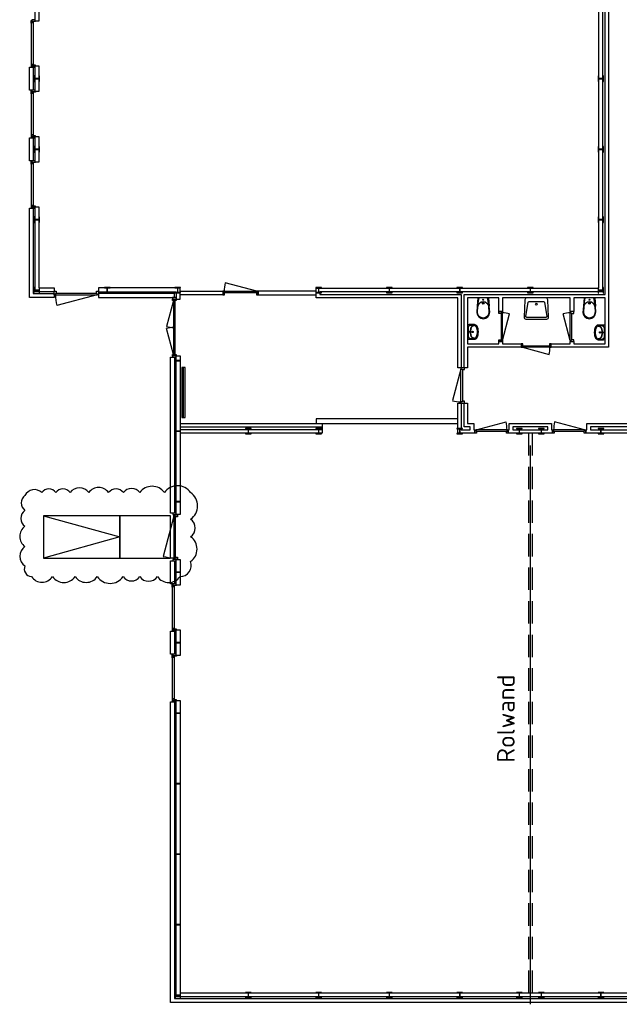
# Model space of a CAD drawing. Header units: millimetres. Extents: x 7256 to 213640, y 21030 to 164335.
# Tile 35 of 70: x 148709 to 165713, y 36196 to 64129. Entities that reach past the tile are written whole.
import ezdxf

# ---------------------------------------------------------------- set-up
doc = ezdxf.new("R2010")
doc.units = ezdxf.units.MM
doc.header["$LTSCALE"] = 100
doc.linetypes.add('DASHED2', pattern=[9.525, 6.35, -3.175])
doc.layers.get('Defpoints').update_dxf_attribs({"color": 6})
for name, color, linetype in [('AA28----_KONSTRUKTIE', 252, 'Continuous'), ('AL21----_BUITENWAND', 3, 'Continuous'), ('AL22----_BINNENW_NET', 7, 'FENCELINE1'), ('AL22----_BINNENWAND', 2, 'Continuous'), ('AL28----_KONSTRUKTIE_BETON', 3, 'Continuous'), ('AL28----_KONSTRUKTIE_STAAL', 1, 'Continuous'), ('AL31----_BUITENKOZIJNEN', 1, 'Continuous'), ('AL32----_BINNENKOZIJNEN', 1, 'Continuous'), ('AL43----_VLOERAFWERKINGEN', 8, 'Continuous'), ('AL51----_RADIATOREN', 8, 'Continuous'), ('AL74----_SANITAIR', 7, 'Continuous'), ('AT22----_BINNENWAND', 7, 'Continuous')]:
    doc.layers.add(name, color=color, linetype=linetype)
doc.styles.add('KW1C', font='isocpeur.ttf', dxfattribs={"height": 250})
doc.linetypes.add('FENCELINE1', pattern='A,6.35,-2.54,[133,ltypeshp.shx,S=2.54,R=0,X=-2.54,Y=0],-2.54,25.4', length=36.83)
doc.linetypes.add('FENCELINE2', pattern='A,6.35,-2.54,[132,ltypeshp.shx,S=2.54,R=0,X=-2.54,Y=0],-2.54,25.4', length=36.83)

# ---------------------------------------------------------------- blocks, each defined once
blk = doc.blocks.new('HEA 160')
at = {"layer": 'AA28----_KONSTRUKTIE'}
h = blk.add_hatch(color=256, dxfattribs=at)
h.dxf.hatch_style = 1
h.paths.add_polyline_path([(80, -76), (80, -67), (18, -67, -0.414214), (3, -52), (3, 52, -0.414214), (18, 67), (80, 67), (80, 76), (-80, 76), (-80, 67), (-18, 67, -0.414214), (-3, 52), (-3, -52, -0.414214), (-18, -67), (-80, -67), (-80, -76)])
at = {"layer": 'AL28----_KONSTRUKTIE_STAAL'}
blk.add_lwpolyline([(-80, 76), (-80, 67), (-18, 67, -0.414214), (-3, 52), (-3, -52, -0.414214), (-18, -67), (-80, -67), (-80, -76), (80, -76), (80, -67), (18, -67, -0.414214), (3, -52), (3, 52, -0.414214), (18, 67), (80, 67), (80, 76)], format="xyb", close=True, dxfattribs=at)
blk = doc.blocks.new('*U135')
at = {"layer": 'AL31----_BUITENKOZIJNEN'}
blk.add_lwpolyline([(-1215, 50), (-74, 356)], dxfattribs=at)
for points in [[(-1250, 50), (-1215, 50), (-1215, 9), (-1200, 9), (-1200, -50), (-1250, -50)], [(-1215, 9), (-35, 9), (-35, 50), (-1215, 50)], [(-50, -50), (-50, 9), (-35, 9), (-35, 50), (0, 50), (0, -50)]]:
    blk.add_lwpolyline(points, close=True, dxfattribs=at)
blk.add_arc((-1265, 50), 1230, 0, 14.3972, dxfattribs=at)
blk = doc.blocks.new('*U144')
at = {"layer": 'AL31----_BUITENKOZIJNEN'}
for points in [[(-1600, 50), (-1565, 50), (-1565, -50), (-1600, -50)], [(-1565, 21), (-1565, -21), (-35, -21), (-35, 21)], [(-35, 50), (0, 50), (0, -50), (-35, -50)]]:
    blk.add_lwpolyline(points, close=True, dxfattribs=at)
for points in [[(-1565, 21), (-826, 219)], [(-800, -21), (-800, 21)], [(-35, 21), (-774, 219)]]:
    blk.add_lwpolyline(points, dxfattribs=at)
for centre, start, end in [((-1565, 21), 0, 15), ((-35, 21), 164.9994, 180.0017)]:
    blk.add_arc(centre, 765, start, end, dxfattribs=at)
blk = doc.blocks.new('*U145')
at = {"layer": 'AL32----_BINNENKOZIJNEN'}
for points in [[(-950, 50), (-915, 50), (-915, 9), (-900, 9), (-900, -50), (-950, -50)], [(-915, 9), (-35, 9), (-35, 50), (-915, 50)], [(-50, -50), (-50, 9), (-35, 9), (-35, 50), (0, 50), (0, -50)]]:
    blk.add_lwpolyline(points, close=True, dxfattribs=at)
blk.add_lwpolyline([(-35, 51), (-885, 277)], dxfattribs=at)
blk.add_arc((-35, 51), 880, 165.0737, 180.0724, dxfattribs=at)
blk = doc.blocks.new('*U152')
at = {"layer": 'AL32----_BINNENKOZIJNEN'}
for points in [[(-950, 50), (-915, 50), (-915, 9), (-900, 9), (-900, -50), (-950, -50)], [(-915, 9), (-35, 9), (-35, 50), (-915, 50)], [(-50, -50), (-50, 9), (-35, 9), (-35, 50), (0, 50), (0, -50)]]:
    blk.add_lwpolyline(points, close=True, dxfattribs=at)
blk.add_lwpolyline([(-915, 50), (-65, 278)], dxfattribs=at)
blk.add_arc((-915, 50), 880, 0.0013, 15, dxfattribs=at)
blk = doc.blocks.new('*U154')
at = {"layer": 'AL32----_BINNENKOZIJNEN'}
for points in [[(-850, -50), (-815, -50), (-815, -9), (-800, -9), (-800, 50), (-850, 50)], [(-50, 50), (-50, -9), (-35, -9), (-35, -50), (0, -50), (0, 50)], [(-815, -9), (-35, -9), (-35, -50), (-815, -50)]]:
    blk.add_lwpolyline(points, close=True, dxfattribs=at)
blk.add_lwpolyline([(-815, -50), (-62, -252)], dxfattribs=at)
blk.add_arc((-815, -50), 780, 345, 0, dxfattribs=at)
blk = doc.blocks.new('*U156')
at = {"layer": 'AL32----_BINNENKOZIJNEN'}
for points in [[(-850, -50), (-815, -50), (-815, -9), (-800, -9), (-800, 50), (-850, 50)], [(-50, 50), (-50, -9), (-35, -9), (-35, -50), (0, -50), (0, 50)], [(-815, -9), (-35, -9), (-35, -50), (-815, -50)]]:
    blk.add_lwpolyline(points, close=True, dxfattribs=at)
blk.add_lwpolyline([(-35, -50), (-788, -252)], dxfattribs=at)
blk.add_arc((-35, -50), 780, 180, 195, dxfattribs=at)
blk = doc.blocks.new('*U155')
at = {"layer": 'AL32----_BINNENKOZIJNEN'}
for points in [[(-850, 50), (-815, 50), (-815, 9), (-800, 9), (-800, -50), (-850, -50)], [(-815, 9), (-35, 9), (-35, 50), (-815, 50)], [(-50, -50), (-50, 9), (-35, 9), (-35, 50), (0, 50), (0, -50)]]:
    blk.add_lwpolyline(points, close=True, dxfattribs=at)
blk.add_lwpolyline([(-35, 50), (-788, 252)], dxfattribs=at)
blk.add_arc((-35, 50), 780, 165, 180, dxfattribs=at)
blk = doc.blocks.new('*U130')
at = {"layer": 'AL32----_BINNENKOZIJNEN'}
for points in [[(-1000, -50), (-965, -50), (-965, -9), (-950, -9), (-950, 50), (-1000, 50)], [(-50, 50), (-50, -9), (-35, -9), (-35, -50), (0, -50), (0, 50)], [(-965, -9), (-35, -9), (-35, -50), (-965, -50)]]:
    blk.add_lwpolyline(points, close=True, dxfattribs=at)
blk.add_lwpolyline([(-965, -50), (-67, -291)], dxfattribs=at)
blk.add_arc((-965, -50), 930, 345, 0, dxfattribs=at)
blk = doc.blocks.new('WT 04 (R)')
at = {"color": 3}
for centre, radius, start, end in [((266, 164), 136, 44.6333, 93.716), ((257, 300), 1.091783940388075e-11, 92.5317, 90.2017)]:
    blk.add_arc(centre, radius, start, end, dxfattribs=at)
at = {"layer": 'AL74----_SANITAIR'}
for points in [[(257, 300, 0.030203), (0, 289), (0, -289, 0.030203), (257, -300, 0.217499), (363, -260, 0.107077), (423, -127, 0.043293), (438, -11), (438, 11, 0.043293), (423, 127, 0.107077), (363, 260, 0.217499)], [(72, 0, -1), (41, 0, -1)], [(233, 0, -1), (176, 0, -1)], [(227, 0, -1), (182, 0, -1)]]:
    blk.add_lwpolyline(points, format="xyb", close=True, dxfattribs=at)
for points in [[(119, 20), (120, 34), (121, 47), (122, 58), (123, 68), (124, 76), (125, 84), (126, 91), (127, 98), (128, 104), (129, 111), (130, 116), (131, 122), (132, 127), (133, 132), (134, 138), (136, 143), (137, 147), (139, 152), (140, 157), (142, 162), (143, 166), (145, 171), (146, 175), (148, 180), (150, 184), (152, 188), (154, 192), (156, 196), (158, 200), (160, 204), (163, 208), (166, 211), (169, 215), (172, 218), (175, 221), (178, 224), (181, 227), (185, 230), (188, 233), (192, 235), (195, 238), (199, 240), (203, 242), (206, 245), (211, 247), (215, 248), (220, 250), (225, 252), (230, 254), (236, 256), (243, 257), (251, 259), (259, 260), (269, 261), (279, 263), (277, 263), (272, 264), (267, 264), (261, 265), (255, 265), (249, 266), (242, 266), (235, 267), (227, 267), (219, 267), (211, 267), (203, 267), (195, 267), (187, 268), (180, 267), (172, 267), (164, 267), (157, 267), (150, 267), (143, 267), (137, 267), (130, 266), (125, 266), (119, 266), (115, 266), (110, 265), (106, 265), (102, 265), (98, 264), (94, 263), (91, 263), (88, 262), (84, 261), (81, 260), (79, 258), (76, 257), (73, 255), (70, 254), (67, 252), (65, 250), (62, 248), (59, 245), (57, 243), (54, 240), (52, 238), (49, 235), (47, 232), (44, 228), (42, 225), (40, 221), (38, 217), (36, 213), (35, 209), (33, 204), (31, 200), (30, 195), (29, 190), (28, 184), (27, 179), (26, 172), (25, 166), (24, 159), (23, 151), (22, 143), (22, 135), (21, 126), (21, 117), (20, 108), (20, 98), (20, 88), (20, 78), (20, 68), (19, 58), (19, 48), (19, 39), (19, 31), (19, 23), (19, 17), (19, 12), (19, 9), (19, 6), (19, 2), (19, -1), (19, -12), (19, -24), (20, -37), (20, -50), (20, -64), (20, -77), (21, -89), (21, -101), (22, -112), (22, -122), (23, -131), (23, -140), (24, -148), (25, -155), (26, -162), (27, -169), (28, -175), (29, -181), (30, -186), (31, -191), (33, -196), (34, -201), (36, -205), (38, -209), (40, -213), (42, -217), (44, -221), (46, -224), (48, -228), (51, -231), (53, -234), (56, -237), (58, -239), (61, -242), (64, -244), (66, -246), (69, -248), (72, -250), (75, -251), (77, -253), (80, -254), (83, -256), (86, -257), (89, -258), (92, -259), (96, -259), (99, -260), (103, -260), (107, -261), (112, -261), (116, -262), (121, -262), (126, -262), (132, -262), (138, -262), (145, -262), (151, -263), (158, -263), (166, -263), (173, -263), (181, -263), (189, -263), (197, -263), (205, -263), (213, -262), (221, -262), (229, -262), (236, -262), (243, -261), (250, -261), (257, -260), (263, -260), (268, -259), (273, -258), (278, -258), (281, -257), (271, -256), (261, -255), (252, -254), (244, -252), (238, -251), (232, -249), (226, -247), (221, -245), (216, -244), (212, -242), (208, -240), (204, -238), (200, -235), (197, -233), (193, -231), (190, -228), (186, -226), (183, -223), (179, -220), (176, -217), (173, -214), (170, -210), (167, -207), (164, -203), (162, -200), (159, -196), (157, -192), (155, -188), (153, -184), (151, -179), (149, -175), (147, -171), (146, -166), (144, -162), (143, -157), (141, -153), (139, -148), (138, -143), (137, -138), (135, -133), (134, -128), (133, -123), (132, -118), (131, -112), (129, -106), (128, -100), (127, -94), (126, -87), (125, -80), (124, -72), (123, -63), (122, -54), (121, -43), (120, -30), (119, -16), (118, 2)], [(401, -31), (402, -25), (402, -19), (402, -12), (402, -5), (402, 3), (402, 11), (402, 18), (402, 25), (401, 31), (401, 37), (401, 44), (400, 50), (399, 56), (399, 61), (398, 67), (397, 73), (396, 79), (394, 85), (393, 91), (392, 96), (391, 102), (389, 108), (388, 113), (387, 119), (386, 125), (384, 130), (383, 136), (381, 141), (380, 146), (378, 152), (376, 157), (374, 162), (372, 168), (370, 173), (368, 178), (365, 183), (363, 188), (361, 194), (358, 199), (356, 204), (353, 208), (350, 213), (347, 218), (344, 222), (341, 226), (338, 230), (335, 234), (332, 237), (329, 240), (326, 243), (323, 245), (319, 248), (316, 250), (313, 252), (310, 253), (307, 255), (304, 256), (300, 258), (297, 259), (293, 260), (290, 261), (286, 261), (281, 262), (279, 263), (269, 261), (259, 260), (251, 259), (243, 257), (236, 256), (230, 254), (225, 252), (220, 250), (215, 248), (211, 247), (206, 245), (203, 242), (199, 240), (195, 238), (192, 235), (188, 233), (185, 230), (181, 227), (178, 224), (175, 221), (172, 218), (169, 215), (166, 211), (163, 208), (160, 204), (158, 200), (156, 196), (154, 192), (152, 188), (150, 184), (148, 180), (146, 175), (145, 171), (143, 166), (142, 162), (140, 157), (139, 152), (137, 147), (136, 143), (134, 138), (133, 132), (132, 127), (131, 122), (130, 116), (129, 111), (128, 104), (127, 98), (126, 91), (125, 84), (124, 76), (123, 68), (122, 58), (121, 47), (120, 34), (119, 20), (118, 2), (119, -16), (120, -30), (121, -43), (122, -54), (123, -63), (124, -72), (125, -80), (126, -87), (127, -94), (128, -100), (129, -106), (131, -112), (132, -118), (133, -123), (134, -128), (135, -133), (137, -138), (138, -143), (139, -148), (141, -153), (143, -157), (144, -162), (146, -166), (147, -171), (149, -175), (151, -179), (153, -184), (155, -188), (157, -192), (159, -196), (162, -200), (164, -203), (167, -207), (170, -210), (173, -214), (176, -217), (179, -220), (183, -223), (186, -226), (190, -228), (193, -231), (197, -233), (200, -235), (204, -238), (208, -240), (212, -242), (216, -244), (221, -245), (226, -247), (232, -249), (238, -251), (244, -252), (252, -254), (261, -255), (271, -256), (281, -257), (283, -257), (287, -256), (291, -255), (295, -254), (299, -253), (302, -252), (305, -251), (308, -250), (312, -248), (315, -246), (318, -244), (321, -242), (324, -240), (327, -237), (330, -234), (334, -231), (337, -228), (340, -224), (343, -221), (346, -216), (349, -212), (351, -208), (354, -203), (357, -198), (359, -193), (362, -188), (364, -183), (367, -178), (369, -172), (371, -167), (373, -162), (375, -157), (377, -151), (379, -146), (380, -141), (382, -135), (384, -130), (385, -124), (386, -119), (388, -113), (389, -108), (390, -102), (391, -96), (393, -91), (394, -85), (395, -79), (396, -73), (397, -67), (398, -61), (399, -55), (400, -50), (400, -44), (401, -38)]]:
    blk.add_lwpolyline(points, close=True, dxfattribs=at)
blk = doc.blocks.new('WC 17 (R)')
at = {"layer": 'AL74----_SANITAIR'}
for points in [[(407, 182), (232, 169), (0, 125), (0, -125), (232, -169), (408, -182, 0.999913)], [(62, 0, -1), (37, 0, -1)], [(250, 150), (407, 162, -1), (407, -162), (250, -150, -1)], [(175, 0, -1), (125, 0, -1)]]:
    blk.add_lwpolyline(points, format="xyb", close=True, dxfattribs=at)
for points in [[(0, 125), (0, 150), (232, 169)], [(0, -125), (0, -150), (232, -169)]]:
    blk.add_lwpolyline(points, dxfattribs=at)
blk = doc.blocks.new('WT-19 (R)')
at = {"layer": 'AL74----_SANITAIR'}
for points in [[(600, 298, 0.426901), (548, 348), (48, 327, 0.402069), (0, 277), (0, -277, 0.402067), (48, -327), (548, -348, 0.426651), (600, -298)], [(100, -204), (100, 204, -0.366883), (121, 228), (121, 228), (521, 295, -0.46402), (550, 270), (550, -270, -0.461069), (521, -295), (121, -228, -0.36663)]]:
    blk.add_lwpolyline(points, format="xyb", close=True, dxfattribs=at)
blk.add_circle((175, 0), 25, dxfattribs=at)
blk = doc.blocks.new('*U140')
at = {"layer": 'AL31----_BUITENKOZIJNEN'}
blk.add_lwpolyline([(-35, 50), (-1176, 356)], dxfattribs=at)
for points in [[(-1250, 50), (-1215, 50), (-1215, 9), (-1200, 9), (-1200, -50), (-1250, -50)], [(-1215, 9), (-35, 9), (-35, 50), (-1215, 50)], [(-50, -50), (-50, 9), (-35, 9), (-35, 50), (0, 50), (0, -50)]]:
    blk.add_lwpolyline(points, close=True, dxfattribs=at)
blk.add_arc((15, 50), 1230, 165.6028, 180, dxfattribs=at)

msp = doc.modelspace()

# ---------------------------------------------------------------- linework, layer by layer
at = {"layer": 'AL21----_BUITENWAND'}
for points in [[(149145, 64091), (149145, 68817), (149255, 68817), (149255, 64091)], [(148985, 62779), (149095, 62779), (149095, 62129), (148985, 62129)], [(149145, 62817), (149255, 62817), (149255, 62091), (149145, 62091)], [(148985, 60779), (149095, 60779), (149095, 60129), (148985, 60129)], [(149145, 60817), (149255, 60817), (149255, 60091), (149145, 60091)], [(148985, 58779), (149095, 58779), (149095, 56359), (149690, 56359), (149690, 56249), (148985, 56249)], [(149145, 58817), (149255, 58817), (149255, 56519), (149690, 56519), (149690, 56409), (149145, 56409)], [(150940, 56519), (150940, 56409), (153145, 56409), (153145, 56201), (153255, 56201), (153255, 56519)], [(150940, 56359), (150940, 56249), (153095, 56249), (153095, 56359)], [(152985, 54554), (153095, 54554), (153095, 50129), (152985, 50129)], [(153145, 54592), (153255, 54592), (153255, 50091), (153145, 50091)], [(152985, 48779), (153095, 48779), (153095, 48129), (152985, 48129)], [(153145, 48817), (153255, 48817), (153255, 48091), (153145, 48091)], [(152985, 46779), (153095, 46779), (153095, 46129), (152985, 46129)], [(153145, 46817), (153255, 46817), (153255, 46091), (153145, 46091)], [(152985, 44779), (153095, 44779), (153095, 36359), (173285, 36359), (173285, 36954), (173395, 36954), (173395, 36249), (152985, 36249)], [(153145, 44817), (153255, 44817), (153257, 36519), (173125, 36519), (173125, 36954), (173235, 36954), (173235, 36409), (153145, 36409)]]:
    msp.add_lwpolyline(points, close=True, dxfattribs=at)
at = {"layer": 'AL22----_BINNENW_NET', "linetype": 'DASHED2'}
for points in [[(163140, 52396), (163140, 36519)], [(163240, 52396), (163240, 36519)]]:
    msp.add_lwpolyline(points, dxfattribs=at)
at = {"layer": 'AL22----_BINNENW_NET', "color": 8, "linetype": 'FENCELINE2', "ltscale": 0.258}
msp.add_lwpolyline([(163190, 52049), (163190, 36196)], dxfattribs=at)
at = {"layer": 'AL22----_BINNENWAND'}
for points in [[(165232, 64716), (165232, 56412), (157224, 56412), (157224, 56334), (161232, 56334), (161232, 54254), (161132, 54254), (161132, 56234), (157114, 56234), (157114, 56512), (165132, 56512), (165132, 64819)], [(165410, 64819), (165410, 54834), (163782, 54834), (163782, 54934), (164320, 54934), (164320, 54997), (164420, 54997), (164420, 54934), (165310, 54934), (165310, 56234), (164420, 56234), (164420, 55847), (164320, 55847), (164320, 56234), (162400, 56234), (162400, 55847), (162300, 55847), (162300, 56234), (161410, 56234), (161410, 54934), (162300, 54934), (162300, 54997), (162400, 54997), (162400, 54934), (162929, 54934), (162929, 54834), (161410, 54834), (161410, 54254), (161310, 54254), (161310, 56334), (165310, 56334), (165310, 64716)], [(153255, 56423), (154470, 56423), (154470, 56323), (153255, 56323)], [(157114, 56423), (155470, 56423), (155470, 56323), (157114, 56323)], [(153255, 52674), (157282, 52674), (157282, 52396), (153255, 52396)], [(153255, 52574), (157282, 52574)], [(173132, 52396), (164765, 52396), (164765, 52496), (164793, 52496), (164793, 52674), (167085, 52674)], [(167185, 52574), (164893, 52574), (164893, 52496), (178515, 52496)], [(157282, 52496), (153255, 52496)]]:
    msp.add_lwpolyline(points, dxfattribs=at)
for points in [[(161132, 53254), (161232, 53254), (161232, 52496), (161488, 52496), (161488, 52574), (161310, 52574), (161310, 53254), (161410, 53254), (161410, 52674), (161590, 52674), (161590, 52496), (161615, 52496), (161615, 52396), (161132, 52396)], [(157114, 52804), (157114, 52674), (161132, 52674), (161132, 52804)], [(162565, 52396), (162565, 52496), (162593, 52496), (162593, 52674), (163788, 52674), (163788, 52496), (163815, 52496), (163815, 52396)], [(162693, 52574), (162693, 52496), (163688, 52496), (163688, 52574)]]:
    msp.add_lwpolyline(points, close=True, dxfattribs=at)
at = {"layer": 'AL31----_BUITENKOZIJNEN'}
for points in [[(149092, 64091), (149092, 64047), (149055, 64047), (149055, 64029), (149032, 64029), (149032, 64109), (149055, 64109), (149055, 64091)], [(149145, 64129), (149055, 64129), (149055, 64091), (149145, 64091)], [(149160, 64091), (149160, 64073), (149092, 64073), (149092, 64091)], [(149092, 62861), (149055, 62861), (149055, 62879), (149032, 62879), (149032, 62799), (149055, 62799), (149055, 62817), (149092, 62817)], [(149145, 62817), (149055, 62817), (149055, 62779), (149145, 62779)], [(149160, 62817), (149160, 62835), (149092, 62835), (149092, 62817)], [(149092, 62091), (149092, 62047), (149055, 62047), (149055, 62029), (149032, 62029), (149032, 62109), (149055, 62109), (149055, 62091)], [(149145, 62129), (149055, 62129), (149055, 62091), (149145, 62091)], [(149160, 62091), (149160, 62073), (149092, 62073), (149092, 62091)], [(149092, 60861), (149055, 60861), (149055, 60879), (149032, 60879), (149032, 60799), (149055, 60799), (149055, 60817), (149092, 60817)], [(149145, 60817), (149055, 60817), (149055, 60779), (149145, 60779)], [(149160, 60817), (149160, 60835), (149092, 60835), (149092, 60817)], [(149092, 60091), (149092, 60047), (149055, 60047), (149055, 60029), (149032, 60029), (149032, 60109), (149055, 60109), (149055, 60091)], [(149145, 60129), (149055, 60129), (149055, 60091), (149145, 60091)], [(149160, 60091), (149160, 60073), (149092, 60073), (149092, 60091)], [(149092, 58861), (149055, 58861), (149055, 58879), (149032, 58879), (149032, 58799), (149055, 58799), (149055, 58817), (149092, 58817)], [(149145, 58817), (149055, 58817), (149055, 58779), (149145, 58779)], [(149160, 58817), (149160, 58835), (149092, 58835), (149092, 58817)], [(153045, 56249), (153045, 56196), (153145, 56196), (153145, 56249)], [(153045, 54596), (153045, 54554), (153145, 54554), (153145, 54596)], [(153145, 50129), (153055, 50129), (153055, 50091), (153145, 50091)], [(153168, 50091), (153168, 50079), (153100, 50079), (153100, 50091)], [(153145, 48817), (153055, 48817), (153055, 48779), (153145, 48779)], [(153173, 48829), (153173, 48817), (153105, 48817), (153105, 48829)], [(153092, 48091), (153092, 48047), (153055, 48047), (153055, 48029), (153032, 48029), (153032, 48109), (153055, 48109), (153055, 48091)], [(153145, 48129), (153055, 48129), (153055, 48091), (153145, 48091)], [(153160, 48091), (153160, 48073), (153092, 48073), (153092, 48091)], [(153092, 46861), (153055, 46861), (153055, 46879), (153032, 46879), (153032, 46799), (153055, 46799), (153055, 46817), (153092, 46817)], [(153145, 46817), (153055, 46817), (153055, 46779), (153145, 46779)], [(153160, 46817), (153160, 46835), (153092, 46835), (153092, 46817)], [(153092, 46091), (153092, 46047), (153055, 46047), (153055, 46029), (153032, 46029), (153032, 46109), (153055, 46109), (153055, 46091)], [(153145, 46129), (153055, 46129), (153055, 46091), (153145, 46091)], [(153160, 46091), (153160, 46073), (153092, 46073), (153092, 46091)], [(153092, 44861), (153055, 44861), (153055, 44879), (153032, 44879), (153032, 44799), (153055, 44799), (153055, 44817), (153092, 44817)], [(153145, 44817), (153055, 44817), (153055, 44779), (153145, 44779)], [(153160, 44817), (153160, 44835), (153092, 44835), (153092, 44817)]]:
    msp.add_lwpolyline(points, close=True, dxfattribs=at)
for points in [[(149032, 64029), (149032, 62879)], [(149092, 64047), (149092, 62861)], [(149032, 62029), (149032, 60879)], [(149092, 62047), (149092, 60861)], [(149032, 60029), (149032, 58879)], [(149092, 60047), (149092, 58861)], [(153092, 50047), (153092, 48861)], [(153092, 48047), (153092, 46861)], [(153032, 48029), (153032, 46879)], [(153032, 46029), (153032, 44879)], [(153092, 46047), (153092, 44861)]]:
    msp.add_lwpolyline(points, dxfattribs=at)
at = {"layer": 'AL43----_VLOERAFWERKINGEN'}
for points in [[(149385, 48854), (151545, 48854), (151545, 50054), (149385, 50054)], [(151545, 48854), (152985, 48854), (152985, 50054), (151545, 50054)]]:
    msp.add_lwpolyline(points, close=True, dxfattribs=at)
msp.add_lwpolyline([(149385, 50054), (151545, 49454), (149385, 48854)], dxfattribs=at)
at = {"layer": 'AL51----_RADIATOREN'}
msp.add_lwpolyline([(153405, 54259), (153305, 54259), (153305, 52839), (153405, 52839)], close=True, dxfattribs=at)
msp.add_lwpolyline([(153355, 52839), (153355, 54259)], dxfattribs=at)
at = {"layer": 'Defpoints', "color": 240}
msp.add_lwpolyline([(153557, 50711, 0.520567), (152812, 50711, 0.520567), (152116, 50711, 0.520567), (151650, 50711, 0.520567), (151230, 50711, 0.520567), (150667, 50711, 0.520567), (150138, 50711, 0.520567), (149735, 50711, 0.520567), (149335, 50711, 0.520567), (148859, 50630, 0.520567), (148859, 50206, 0.520567), (148859, 49756, 0.520567), (148859, 49179, 0.520567), (148859, 48632, 0.520567), (149040, 48328, 0.520567), (149641, 48328, 0.520567), (150282, 48328, 0.520567), (150909, 48328, 0.520567), (151644, 48328, 0.520567), (152115, 48328, 0.520567), (152615, 48328, 0.520567), (153256, 48328, 0.520567), (153557, 48762, 0.520567), (153557, 49459, 0.520567), (153557, 49956, 0.520567)], format="xyb", close=True, dxfattribs=at)

# ---------------------------------------------------------------- block references
at = {"layer": 'AL28----_KONSTRUKTIE_BETON', "rotation": 90}
for p in [(149190, 62454), (165190, 62454), (149190, 60454), (165190, 60454), (149190, 58454), (165190, 58454), (149190, 56454), (165190, 56454), (153190, 54454), (153190, 52454), (153190, 50454), (153190, 48454), (153190, 46454), (153190, 44454), (153190, 42454), (153190, 40454), (153190, 38454), (153190, 36454)]:
    msp.add_blockref('HEA 160', p, dxfattribs=at)
at = {"layer": 'AL28----_KONSTRUKTIE_BETON'}
for p in [(151190, 56454), (153190, 56454), (157190, 56454), (159190, 56454), (161190, 56454), (163190, 56454), (155190, 52454), (157190, 52454), (161190, 52454), (162880, 52454), (163500, 52454), (165190, 52454), (155190, 36454), (157190, 36454), (159190, 36454), (161190, 36454), (162880, 36454), (163500, 36454), (165190, 36454)]:
    msp.add_blockref('HEA 160', p, dxfattribs=at)
at = {"layer": 'AL31----_BUITENKOZIJNEN'}
for name, p, rotation in [('*U135', (149690, 56373), 179.9999998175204), ('*U144', (153095, 56196), 89.91811979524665), ('*U140', (153134, 50079), 89.99999981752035)]:
    msp.add_blockref(name, p, dxfattribs=dict(at, rotation=rotation))
at = {"layer": 'AL32----_BINNENKOZIJNEN'}
for name, p, rotation in [('*U130', (154470, 56373), 179.9999999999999), ('*U155', (162350, 54997), 270), ('*U156', (164370, 54997), 270), ('*U130', (161271, 53254), 270)]:
    msp.add_blockref(name, p, dxfattribs=dict(at, rotation=rotation))
for name, p in [('*U154', (163782, 54884)), ('*U152', (162565, 52446)), ('*U145', (164765, 52446))]:
    msp.add_blockref(name, p, dxfattribs=at)
at = {"layer": 'AL74----_SANITAIR', "rotation": 270}
for name, p in [('WC 17 (R)', (161855, 56234)), ('WT-19 (R)', (163360, 56234)), ('WC 17 (R)', (164865, 56234))]:
    msp.add_blockref(name, p, dxfattribs=at)
at = {"layer": 'AL74----_SANITAIR', "xscale": 0.6999999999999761, "yscale": 0.6999999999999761, "zscale": 0.6999999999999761}
msp.add_blockref('WT 04 (R)', (161410, 55271), dxfattribs=at)
at = {"layer": 'AL74----_SANITAIR', "xscale": 0.6999999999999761, "yscale": 0.6999999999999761, "zscale": 0.6999999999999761, "rotation": 180}
msp.add_blockref('WT 04 (R)', (165310, 55256), dxfattribs=at)

# ---------------------------------------------------------------- texts
at = {"layer": 'AT22----_BINNENWAND', "style": 'KW1C'}
msp.add_text('Rolwand', height=500, rotation=90, dxfattribs=at).set_placement((162747, 43052))

doc.saveas('drawing.dxf')
